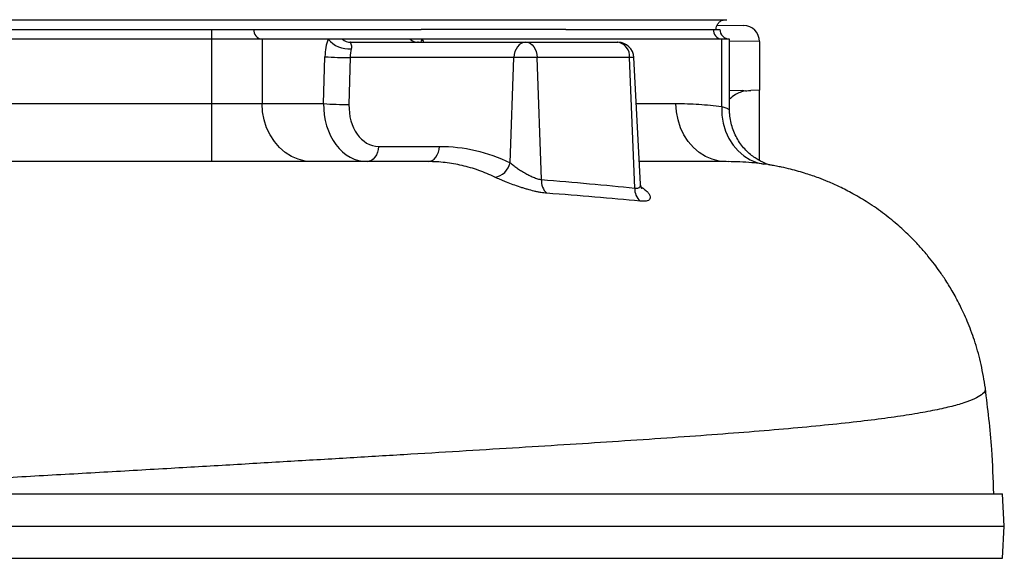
# Model space of a CAD drawing. Header units: millimetres. Extents: x 2283 to 4098, y 766 to 6162.
# Tile 9 of 16: x 3487 to 4098, y 1526 to 1860. Entities that reach past the tile are written whole.
import ezdxf

# ---------------------------------------------------------------- set-up
doc = ezdxf.new("R2010")
doc.units = ezdxf.units.MM
doc.header["$LTSCALE"] = 2

msp = doc.modelspace()

# ---------------------------------------------------------------- linework, layer by layer
at = {"color": 7, "linetype": 'Continuous', "lineweight": 25}
for p, q in [((3923.57, 1859.66), (3923.52, 1859.67)), ((3923.58, 1859.66), (3923.53, 1859.67)), ((3433.24, 1853.86), (3606.35, 1853.86)), ((3606.35, 1847.86), (3606.35, 1853.86)), ((3606.35, 1853.86), (3632.33, 1853.86)), ((3632.33, 1853.86), (3736.28, 1853.86)), ((3736.28, 1853.86), (3736.31, 1853.86)), ((3826.03, 1853.86), (3917.54, 1853.86)), ((3917.54, 1853.86), (3921.56, 1853.86)), ((3920.14, 1856.57), (3936.32, 1856.29)), ((3606.35, 1847.86), (3035.93, 1847.86)), ((3606.35, 1807.86), (3606.35, 1847.86)), ((3637.53, 1847.86), (3606.35, 1847.86)), ((3637.53, 1847.86), (3637.53, 1807.86)), ((3678.54, 1847.86), (3637.53, 1847.86)), ((3687.35, 1847.86), (3678.54, 1847.86)), ((3729.29, 1847.86), (3687.35, 1847.86)), ((3692.55, 1845.86), (3800.83, 1845.86)), ((3737.04, 1847.86), (3729.29, 1847.86)), ((3922.74, 1847.86), (3737.04, 1847.86)), ((3800.83, 1845.86), (3801.53, 1845.86)), ((3801.53, 1845.86), (3858.14, 1845.86)), ((3858.14, 1845.86), (3858.27, 1845.86)), ((3922.74, 1805.96), (3922.74, 1847.86)), ((3927.56, 1847.86), (3922.74, 1847.86)), ((3927.56, 1804), (3927.56, 1847.86)), ((3946.14, 1846.29), (3946.14, 1816.12)), ((3675.69, 1807.86), (3676.48, 1836.9)), ((3692.2, 1836.38), (3691.41, 1807.33)), ((3793.77, 1836.38), (3692.2, 1836.38)), ((3791.35, 1771.18), (3793.77, 1836.38)), ((3808.19, 1836.38), (3793.77, 1836.38)), ((3810.83, 1760.68), (3808.19, 1836.38)), ((3865.58, 1836.38), (3808.19, 1836.38)), ((3868.74, 1755.46), (3865.58, 1836.38)), ((3872.37, 1757.87), (3868.25, 1836.38)), ((3935.48, 1815.93), (3927.56, 1815.79)), ((3946.14, 1816.12), (3940.79, 1816.02)), ((3946.14, 1772.52), (3946.14, 1815.31)), ((3035.93, 1807.86), (3606.35, 1807.86)), ((3606.35, 1771.86), (3606.35, 1807.86)), ((3606.35, 1807.86), (3637.53, 1807.86)), ((3637.53, 1807.86), (3675.69, 1807.86)), ((3709.74, 1781.33), (3747.55, 1781.33)), ((4098.05, 1545.86), (4097.01, 1565.86)), ((4097, 1525.86), (4098.05, 1545.86))]:
    msp.add_line(p, q, dxfattribs=at)
at = {"color": 8, "linetype": 'Continuous', "lineweight": 25}
for p, q in [((3946.14, 1846.29), (3927.56, 1846.53)), ((3868.25, 1836.38), (3865.58, 1836.38)), ((3869.75, 1807.86), (3894.34, 1807.86)), ((3949.09, 1770.28), (3948.91, 1770.31))]:
    msp.add_line(p, q, dxfattribs=at)
at = {"color": 8, "linetype": 'Continuous', "lineweight": 25, "flags": 128}
msp.add_lwpolyline([(3736.23, 1845.86), (3736.5, 1846.82), (3737.04, 1847.86)], dxfattribs=at)
at = {"color": 7, "linetype": 'Continuous', "lineweight": 25, "flags": 128}
for points in [[(3800.83, 1845.86), (3799.49, 1845.68), (3798.21, 1845.15), (3797.01, 1844.28), (3795.96, 1843.11), (3795.08, 1841.68), (3794.41, 1840.04), (3793.96, 1838.26), (3793.77, 1836.38)], [(3801.53, 1845.86), (3802.79, 1845.68), (3804, 1845.15), (3805.12, 1844.28), (3806.12, 1843.11), (3806.95, 1841.68), (3807.58, 1840.04), (3808, 1838.26), (3808.19, 1836.38)], [(3668.71, 1771.86), (3664.27, 1772.22), (3659.92, 1773.32), (3655.76, 1775.11), (3651.85, 1777.57), (3648.29, 1780.65), (3645.14, 1784.28), (3642.48, 1788.4), (3640.35, 1792.9), (3638.79, 1797.72), (3637.85, 1802.73), (3637.53, 1807.86)], [(3925.51, 1771.86), (3921.08, 1772.22), (3916.73, 1773.32), (3912.56, 1775.11), (3908.66, 1777.57), (3905.1, 1780.65), (3901.95, 1784.28), (3899.29, 1788.4), (3897.15, 1792.9), (3895.6, 1797.72), (3894.65, 1802.73), (3894.34, 1807.86)], [(3922.74, 1805.96), (3922.88, 1800.76), (3923.67, 1795.68), (3925.1, 1790.81), (3927.13, 1786.26), (3929.73, 1782.13), (3932.83, 1778.49), (3936.38, 1775.44), (3940.3, 1773.02), (3944.5, 1771.3), (3948.91, 1770.31)], [(3709.74, 1781.33), (3709.55, 1779.46), (3709.1, 1777.67), (3708.43, 1776.03), (3707.55, 1774.6), (3706.49, 1773.44), (3705.3, 1772.57), (3704.01, 1772.04), (3702.68, 1771.86)], [(3740.49, 1771.86), (3741.83, 1772.04), (3743.11, 1772.57), (3744.31, 1773.44), (3745.36, 1774.6), (3746.24, 1776.03), (3746.91, 1777.67), (3747.36, 1779.46), (3747.55, 1781.33)], [(3926.66, 1771.82), (3925.51, 1771.86), (3925.51, 1771.86), (3925.51, 1771.86)]]:
    msp.add_lwpolyline(points, dxfattribs=at)
at = {"color": 7, "linetype": 'Continuous', "lineweight": 25}
for centre, radius, start, end in [((3637.96, 1853.48), 5.64, 176.18874, 265.59805), ((3923.17, 1853.48), 5.64, 176.18874, 265.59805), ((3927.56, 1853.86), 6, 180, 270), ((3936.14, 1846.29), 10, 0, 89), ((3691.06, 1857.66), 15.9, 218.04085, 276.48408), ((3692.62, 1853.79), 7.93, 228.40929, 269.48726), ((3734.56, 1853.79), 7.93, 228.40929, 269.48726), ((3856.75, 1837.11), 8.86, 355.29623, 80.99458), ((3858.27, 1835.86), 10, 3, 90), ((3689.64, 1995.9), 159.54, 265.26758, 270.91917), ((3688.85, 1966.85), 159.54, 265.26758, 270.91917), ((3780.37, 1773.28), 11.18, 278.33121, 349.16233), ((3821.33, 1759.95), 10.52, 176.01862, 226.99502), ((3879.01, 1754.94), 10.28, 177.09474, 227.79869)]:
    msp.add_arc(centre, radius, start, end, dxfattribs=at)
for centre, major_axis, ratio, start_param, end_param in [((3686.82, 1835.86), (0, 20), 0.517638, 0.927295, 1.518436), ((3695.48, 1835.86), (0, 10), 0.328169, 0.927295, 1.518436), ((3906.14, 1821.95), (-0.7, 382.73), 0.104497, 4.69484, 4.696952), ((3703.39, 1807.86), (1.72, 35.98), 0.768544, 1.607615, 3.178412), ((3710.45, 1807.33), (1.52, 25.98), 0.730894, 1.613416, 3.184212)]:
    msp.add_ellipse(centre, major_axis=major_axis, ratio=ratio, start_param=start_param, end_param=end_param, dxfattribs=at)
at = {"color": 8, "linetype": 'Continuous', "lineweight": 25}
msp.add_ellipse((3728.76, 1835.86), major_axis=(0, 20), ratio=0.517638, start_param=5.235988, end_param=5.35589, dxfattribs=at)
at = {"color": 7, "linetype": 'Continuous', "lineweight": 25}
for points, knots in [([(3020.52, 1859.86), (3023.49, 1859.86), (3026.65, 1859.86), (3031.42, 1859.86), (3033.01, 1859.86), (3035.38, 1859.86), (3036.17, 1859.86), (3037.74, 1859.86), (3044.78, 1859.86), (3064.35, 1859.86), (3083.14, 1859.86), (3120.71, 1859.86), (3145.77, 1859.86), (3220.92, 1859.86), (3271.03, 1859.86), (3371.25, 1859.86), (3421.36, 1859.86), (3496.52, 1859.86), (3521.57, 1859.86), (3559.15, 1859.86), (3577.93, 1859.86), (3597.5, 1859.86), (3604.55, 1859.86), (3606.11, 1859.86), (3606.9, 1859.86), (3609.27, 1859.86), (3610.87, 1859.86), (3615.64, 1859.86), (3618.8, 1859.86), (3621.76, 1859.86)], [0, 0, 0, 0, 0.015625, 0.015625, 0.023438, 0.023438, 0.027344, 0.027344, 0.03125, 0.0625, 0.125, 0.125, 0.25, 0.25, 0.5, 0.5, 0.75, 0.75, 0.875, 0.875, 0.9375, 0.96875, 0.972656, 0.972656, 0.976563, 0.976563, 0.984375, 0.984375, 1, 1, 1, 1]), ([(3621.76, 1859.86), (3622.31, 1859.86), (3622.85, 1859.86), (3623.91, 1859.86), (3624.44, 1859.86), (3624.95, 1859.86)], [0, 0, 0, 0, 0.5, 0.5, 1, 1, 1, 1]), ([(3624.95, 1859.86), (3627.77, 1859.86), (3630.33, 1859.86), (3633.61, 1859.86), (3635.11, 1859.86), (3636.4, 1859.86), (3637.21, 1859.86), (3637.61, 1859.86), (3641.24, 1859.86), (3650.91, 1859.86), (3660.56, 1859.86), (3679.82, 1859.86), (3692.63, 1859.86), (3730.9, 1859.86), (3756.23, 1859.86), (3806.53, 1859.86), (3831.49, 1859.86), (3868.65, 1859.86), (3881, 1859.86), (3899.44, 1859.86), (3908.65, 1859.86), (3917.84, 1859.86), (3921.09, 1859.86), (3921.28, 1859.86), (3921.66, 1859.86), (3922.21, 1859.86), (3923.39, 1859.86), (3924.2, 1859.86), (3925.51, 1859.86), (3925.98, 1859.86), (3925.98, 1859.86)], [0, 0, 0, 0, 0.015625, 0.015625, 0.023438, 0.027344, 0.027344, 0.03125, 0.03125, 0.0625, 0.125, 0.125, 0.25, 0.25, 0.5, 0.5, 0.75, 0.75, 0.875, 0.875, 0.9375, 0.96875, 0.96875, 0.970703, 0.970703, 0.972656, 0.976563, 0.984375, 0.984375, 1, 1, 1, 1]), ([(3919.26, 1853.86), (3919.31, 1854.46), (3919.41, 1855.71), (3920.3, 1857.45), (3921.71, 1858.92), (3922.96, 1859.41), (3923.58, 1859.66)], [0, 0, 0, 0, 0.2308044, 0.4825083, 0.7436566, 1, 1, 1, 1]), ([(3826.03, 1853.86), (3823.81, 1853.86), (3819.43, 1853.86), (3810.37, 1853.86), (3798.8, 1853.86), (3784.83, 1853.86), (3770.61, 1853.86), (3758, 1853.86), (3746.44, 1853.86), (3739.81, 1853.86), (3736.31, 1853.86)], [0, 0, 0, 0, 0.074941, 0.148055, 0.305237, 0.464029, 0.615786, 0.779961, 0.883595, 1, 1, 1, 1]), ([(3692.55, 1845.86), (3692.4, 1845.86), (3692.32, 1845.83), (3692.25, 1845.72), (3692.26, 1845.65), (3692.31, 1845.48), (3692.35, 1845.38), (3692.46, 1845.15), (3692.52, 1845.01), (3692.71, 1844.57), (3692.84, 1844.21), (3692.96, 1843.49), (3692.99, 1843.23), (3692.99, 1842.77), (3692.98, 1842.61), (3692.94, 1842.25), (3692.9, 1842.06), (3692.85, 1841.86)], [0, 0, 0, 0, 0.125, 0.125, 0.25, 0.25, 0.375, 0.375, 0.5, 0.5, 0.75, 0.75, 0.875, 0.875, 0.9375, 0.9375, 1, 1, 1, 1]), ([(3734.49, 1845.87), (3734.34, 1845.87), (3734.03, 1845.88), (3734.03, 1845.88), (3734.03, 1845.88)], [0, 0, 0, 0, 0.478722, 1, 1, 1, 1]), ([(3937.5, 1815.69), (3936.41, 1815.43), (3934.19, 1814.9), (3930.77, 1813.36), (3928.68, 1811.52), (3927.56, 1810.53)], [0, 0, 0, 0, 0.312511, 0.632641, 1, 1, 1, 1]), ([(3894.34, 1807.86), (3899.08, 1807.86), (3903.81, 1807.72), (3913.28, 1807.12), (3918.01, 1806.65), (3922.74, 1805.96)], [0, 0, 0, 0, 0.5, 0.5, 1, 1, 1, 1]), ([(3952.8, 1769.71), (3952.68, 1769.74), (3952.41, 1769.82), (3951.57, 1770.09), (3950.3, 1770.54), (3948.63, 1771.23), (3946.53, 1772.25), (3943.98, 1773.73), (3941.16, 1775.73), (3938.29, 1778.25), (3935.56, 1781.23), (3933.1, 1784.64), (3931.01, 1788.41), (3929.34, 1792.5), (3928.21, 1796.8), (3927.61, 1800.67), (3927.62, 1803.08), (3927.63, 1804)], [0, 0, 0, 0, 0.0343423, 0.0785989, 0.1207588, 0.1634409, 0.2130458, 0.2744621, 0.3464026, 0.424231, 0.505468, 0.5900117, 0.6769227, 0.7653399, 0.8547182, 0.944713, 1, 1, 1, 1]), ([(3747.55, 1781.33), (3755.11, 1781.33), (3762.54, 1780.47), (3777.13, 1777.09), (3784.31, 1774.56), (3791.35, 1771.18)], [0, 0, 0, 0, 0.5, 0.5, 1, 1, 1, 1]), ([(3740.49, 1771.86), (3728.7, 1771.86), (3702.08, 1771.86), (3653.98, 1771.86), (3578.67, 1771.86), (3513.86, 1771.86), (3421.53, 1771.86), (3371.58, 1771.86), (3321.14, 1771.86)], [0.7488429, 0.7488429, 0.7488429, 0.7488429, 0.7758512, 0.8075328, 0.8477429, 0.9196346, 0.9196346, 1, 1, 1, 1]), ([(3781.99, 1762.22), (3778.67, 1763.82), (3775.31, 1765.22), (3770.2, 1767.02), (3768.49, 1767.58), (3765.04, 1768.58), (3763.31, 1769.04), (3758.11, 1770.24), (3754.62, 1770.85), (3749.35, 1771.45), (3747.59, 1771.6), (3744.05, 1771.81), (3742.27, 1771.86), (3740.49, 1771.86)], [0, 0, 0, 0, 0.25, 0.25, 0.375, 0.375, 0.5, 0.5, 0.75, 0.75, 0.875, 0.875, 1, 1, 1, 1]), ([(3925.51, 1771.86), (3924.48, 1771.86), (3922.43, 1771.86), (3916.56, 1771.86), (3908.68, 1771.86), (3898.71, 1771.86), (3886.54, 1771.86), (3877.43, 1771.86), (3871.9, 1771.86), (3871.63, 1771.86)], [0, 0, 0, 0, 0.167644, 0.334229, 0.499978, 0.665124, 0.829969, 0.991883, 1, 1, 1, 1]), ([(4086.3, 1631.28), (4085.51, 1636.23), (4083.99, 1645.78), (4080.26, 1659.2), (4075.94, 1671.15), (4071.26, 1681.55), (4066.57, 1690.39), (4062.14, 1697.68), (4058.22, 1703.49), (4054.5, 1708.56), (4050.54, 1713.57), (4045.67, 1719.22), (4039.67, 1725.51), (4032.3, 1732.4), (4023.54, 1739.55), (4014.03, 1746.2), (4004.67, 1751.78), (3996.32, 1756.07), (3989.18, 1759.27), (3982.31, 1761.99), (3974.59, 1764.65), (3966.88, 1766.83), (3961.23, 1768.13), (3958.29, 1768.73), (3956.52, 1769.08), (3954.59, 1769.43), (3951.4, 1769.97), (3946.88, 1770.62), (3940.78, 1771.27), (3933.91, 1771.74), (3929.11, 1771.8), (3926.66, 1771.83)], [0, 0, 0, 0, 0.0610151, 0.11773, 0.169555, 0.2160146, 0.2567427, 0.2914708, 0.3200116, 0.342242, 0.3680867, 0.3975555, 0.4327163, 0.473551, 0.5199875, 0.5698723, 0.6143369, 0.6523766, 0.6840655, 0.709541, 0.7426259, 0.7835797, 0.8068855, 0.8130166, 0.819936, 0.8284894, 0.8390642, 0.8669451, 0.904285, 0.9511045, 1, 1, 1, 1]), ([(3791.35, 1771.18), (3791.95, 1770.68), (3792.61, 1770.16), (3794, 1769.1), (3794.74, 1768.57), (3796.27, 1767.5), (3797.07, 1766.96), (3798.73, 1765.9), (3799.58, 1765.38), (3800.89, 1764.62), (3801.32, 1764.38), (3802.21, 1763.89), (3802.66, 1763.66), (3804, 1762.97), (3804.9, 1762.55), (3806.68, 1761.8), (3807.58, 1761.47), (3809.27, 1760.96), (3810.07, 1760.78), (3810.83, 1760.68)], [0, 0, 0, 0, 0.125, 0.125, 0.25, 0.25, 0.375, 0.375, 0.5, 0.5, 0.5625, 0.5625, 0.625, 0.625, 0.75, 0.75, 0.875, 0.875, 1, 1, 1, 1]), ([(3814.15, 1752.25), (3812.99, 1752.34), (3811.76, 1752.5), (3809.81, 1752.82), (3809.14, 1752.94), (3807.77, 1753.22), (3807.06, 1753.38), (3804.94, 1753.87), (3803.5, 1754.25), (3801.3, 1754.88), (3800.56, 1755.1), (3799.08, 1755.56), (3798.35, 1755.79), (3796.16, 1756.51), (3794.7, 1757.02), (3791.84, 1758.06), (3790.46, 1758.59), (3788.47, 1759.38), (3787.83, 1759.64), (3786.55, 1760.17), (3785.93, 1760.44), (3784.13, 1761.22), (3783.01, 1761.73), (3781.99, 1762.22)], [0, 0, 0, 0, 0.125, 0.125, 0.1875, 0.1875, 0.25, 0.25, 0.375, 0.375, 0.4375, 0.4375, 0.5, 0.5, 0.625, 0.625, 0.75, 0.75, 0.8125, 0.8125, 0.875, 0.875, 1, 1, 1, 1]), ([(3873.22, 1754.92), (3873.23, 1754.91), (3873.24, 1754.9), (3872.95, 1755.37), (3872.54, 1756.36), (3872.43, 1757.38), (3872.38, 1757.89)], [0, 0, 0, 0, 0.174401, 0.448511, 0.721748, 1, 1, 1, 1]), ([(4091.5, 1565.86), (4091.2, 1575.05), (4090.49, 1596.93), (4087.84, 1618.67), (4086.3, 1631.28)], [0, 0, 0, 0, 0.419942, 1, 1, 1, 1]), ([(3321.65, 1565.86), (3337.85, 1565.86), (3367.09, 1565.86), (3409.02, 1565.86), (3447.52, 1565.86), (3485.63, 1565.86), (3523.24, 1565.86), (3558.15, 1565.86), (3590.39, 1565.86), (3620.07, 1565.86), (3649.19, 1565.86), (3677.72, 1565.86), (3705.61, 1565.86), (3732.83, 1565.86), (3759.33, 1565.86), (3785.06, 1565.86), (3813.63, 1565.86), (3844.53, 1565.86), (3877.09, 1565.86), (3907.71, 1565.86), (3936.27, 1565.86), (3962.71, 1565.86), (3986.97, 1565.86), (4008.98, 1565.86), (4028.67, 1565.86), (4045.99, 1565.86), (4060.85, 1565.86), (4073.22, 1565.86), (4082.25, 1565.86), (4088.61, 1565.86), (4093.2, 1565.86), (4096.43, 1565.86), (4096.79, 1565.86), (4096.96, 1565.86)], [0, 0, 0, 0, 0.038891, 0.070206, 0.101566, 0.132938, 0.164292, 0.195602, 0.221574, 0.247555, 0.273527, 0.299498, 0.32548, 0.351451, 0.377423, 0.403405, 0.429377, 0.466701, 0.504053, 0.541378, 0.578613, 0.615877, 0.653112, 0.690346, 0.727608, 0.764842, 0.802077, 0.83934, 0.876576, 0.904414, 0.932252, 0.967197, 1, 1, 1, 1]), ([(3321.76, 1545.86), (3335.4, 1545.86), (3362.7, 1545.86), (3403.38, 1545.86), (3443.82, 1545.86), (3483.92, 1545.86), (3523.57, 1545.86), (3562.57, 1545.86), (3600.74, 1545.86), (3637.97, 1545.86), (3674.21, 1545.86), (3709.4, 1545.86), (3743.48, 1545.86), (3776.41, 1545.86), (3808.12, 1545.86), (3838.55, 1545.86), (3867.64, 1545.86), (3895.3, 1545.86), (3921.46, 1545.86), (3946.01, 1545.86), (3968.88, 1545.86), (3990.02, 1545.86), (4009.38, 1545.86), (4026.91, 1545.86), (4042.57, 1545.86), (4056.34, 1545.86), (4068.19, 1545.86), (4078.11, 1545.86), (4086.09, 1545.86), (4092.13, 1545.86), (4096.06, 1545.86), (4098, 1545.86), (4097.83, 1545.86), (4097.78, 1545.86)], [0, 0, 0, 0, 0.0327247, 0.0655106, 0.0983719, 0.1313241, 0.1643736, 0.197409, 0.2303335, 0.2631738, 0.2959472, 0.3286718, 0.361374, 0.3940822, 0.4268303, 0.4596345, 0.4924968, 0.5254084, 0.5583471, 0.5912963, 0.6242395, 0.6571598, 0.6900405, 0.7228591, 0.7556179, 0.7883359, 0.8210379, 0.8537541, 0.886511, 0.9193312, 0.9522308, 0.9852278, 1, 1, 1, 1]), ([(3321.65, 1525.86), (3337.85, 1525.86), (3367.09, 1525.86), (3409.02, 1525.86), (3447.52, 1525.86), (3485.63, 1525.86), (3523.24, 1525.86), (3558.15, 1525.86), (3590.39, 1525.86), (3620.07, 1525.86), (3649.19, 1525.86), (3677.72, 1525.86), (3705.61, 1525.86), (3732.83, 1525.86), (3759.33, 1525.86), (3785.06, 1525.86), (3813.63, 1525.86), (3844.53, 1525.86), (3877.09, 1525.86), (3907.71, 1525.86), (3936.27, 1525.86), (3962.71, 1525.86), (3986.97, 1525.86), (4008.98, 1525.86), (4028.67, 1525.86), (4045.99, 1525.86), (4060.85, 1525.86), (4073.22, 1525.86), (4082.25, 1525.86), (4088.61, 1525.86), (4093.2, 1525.86), (4096.41, 1525.86), (4096.77, 1525.86), (4096.94, 1525.86)], [0, 0, 0, 0, 0.038919, 0.070255, 0.101638, 0.133032, 0.164408, 0.19574, 0.22173, 0.247729, 0.273719, 0.299709, 0.325709, 0.351698, 0.377689, 0.403689, 0.429679, 0.467029, 0.504408, 0.541758, 0.57902, 0.61631, 0.653572, 0.690832, 0.72812, 0.76538, 0.802641, 0.839931, 0.877192, 0.90505, 0.932908, 0.967877, 1, 1, 1, 1])]:
    msp.add_open_spline(points, degree=3, knots=knots, dxfattribs=at)
for points in [[(3925.98, 1859.86), (3925.98, 1859.86), (3925.98, 1859.86), (3925.96, 1859.86)], [(3935.48, 1815.93), (3936.2, 1815.94), (3936.87, 1815.87), (3937.5, 1815.69)], [(3937.5, 1815.69), (3938.71, 1815.92), (3939.81, 1816.01), (3940.79, 1816.02)], [(3810.83, 1760.68), (3831.2, 1759.05), (3850.51, 1757.32), (3868.74, 1755.46)], [(3872.1, 1747.32), (3853.87, 1749.08), (3834.55, 1750.72), (3814.15, 1752.25)]]:
    msp.add_open_spline(points, degree=3, dxfattribs=at)
at = {"color": 8, "linetype": 'Continuous', "lineweight": 25}
for points, knots in [([(3922.74, 1805.96), (3923.65, 1805.67), (3925.51, 1805.08), (3927.01, 1804.4), (3927.68, 1804.02), (3927.53, 1804), (3927.51, 1804)], [0, 0, 0, 0, 0.317871, 0.644853, 0.960736, 1, 1, 1, 1]), ([(3868.74, 1755.46), (3869.05, 1755.42), (3870.22, 1755.26), (3871.21, 1755.53), (3872.17, 1756.33), (3872.44, 1757.07), (3872.36, 1757.85), (3872.36, 1757.89)], [0, 0, 0, 0, 0.130245, 0.485349, 0.559643, 0.978865, 1, 1, 1, 1]), ([(3872.7, 1756.13), (3873.23, 1755.79), (3874.72, 1754.83), (3876.45, 1753.28), (3877.88, 1751.53), (3878.49, 1749.99), (3878.31, 1748.71), (3877.39, 1747.82), (3875.8, 1747.31), (3874, 1747.18), (3872.62, 1747.28), (3872.1, 1747.32)], [0, 0, 0, 0, 0.07222, 0.201955, 0.329624, 0.461469, 0.5844, 0.711774, 0.820443, 0.932707, 1, 1, 1, 1]), ([(4086.1, 1631.28), (4086.14, 1630.77), (4086.26, 1629.39), (4084.15, 1627.18), (4079.84, 1624.66), (4073.31, 1622.19), (4064.67, 1619.77), (4053.93, 1617.41), (4041.11, 1615.11), (4026.21, 1612.89), (4008.99, 1610.71), (3989.38, 1608.58), (3967.31, 1606.47), (3943.16, 1604.41), (3916.99, 1602.39), (3888.9, 1600.37), (3859.45, 1598.39), (3828.84, 1596.42), (3797.26, 1594.45), (3764.3, 1592.44), (3730.03, 1590.37), (3694.51, 1588.24), (3657.81, 1586.07), (3619.98, 1583.85), (3580.48, 1581.55), (3539.32, 1579.18), (3496.64, 1576.76), (3453.33, 1574.3), (3409.58, 1571.82), (3365.52, 1569.33), (3335.93, 1567.66), (3321.14, 1566.83)], [0, 0, 0, 0, 0.020533, 0.054846, 0.08907, 0.123222, 0.157322, 0.191394, 0.22547, 0.259583, 0.293764, 0.329656, 0.365611, 0.401607, 0.43762, 0.473632, 0.509621, 0.543932, 0.578179, 0.612372, 0.646543, 0.680724, 0.714946, 0.749235, 0.783609, 0.819731, 0.855968, 0.892128, 0.928175, 0.964126, 1, 1, 1, 1])]:
    msp.add_open_spline(points, degree=3, knots=knots, dxfattribs=at)

doc.saveas('drawing.dxf')
